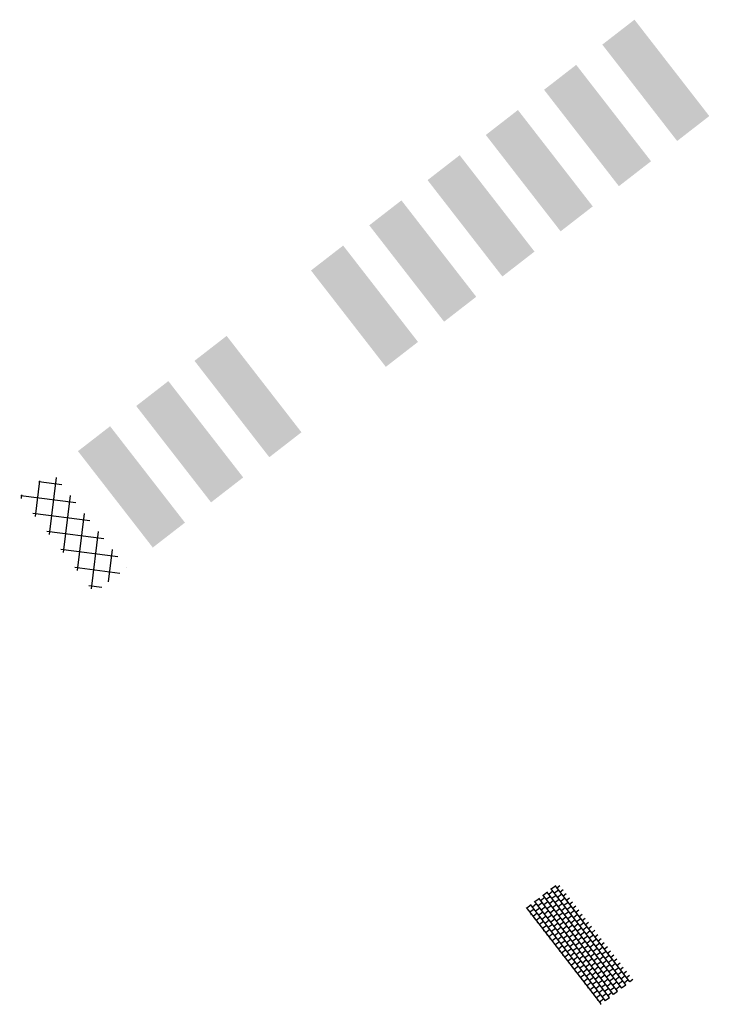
# Model space of a CAD drawing. Header units: metres. Extents: x 197051 to 198393, y 354620 to 355604.
# Tile 13 of 13: x 198365 to 198393, y 354620 to 354659. Entities that reach past the tile are written whole.
import ezdxf

# ---------------------------------------------------------------- set-up
doc = ezdxf.new("R2010")
doc.units = ezdxf.units.M
for name, color, linetype in [('Arcering fietspad', 12, 'Continuous'), ('Arcering geleiders printbeton', 252, 'Continuous'), ('Arcering groen', 103, 'Continuous'), ('Arcering trottoirtegels', 253, 'Continuous')]:
    doc.layers.add(name, color=color, linetype=linetype)
for name, color, linetype, lineweight, true_color in [('Arcering goot', 7, 'Continuous', 20, 0xb97150), ('Arcering rijbaan', 7, 'Continuous', 20, 0x45291c), ('Arcering voetpad', 7, 'Continuous', 20, 0x71432d)]:
    doc.layers.add(name, color=color, linetype=linetype, lineweight=lineweight, true_color=true_color)
for name, color, linetype, true_color in [('Arcering inrit', 7, 'Continuous', 0xc33c3c), ('Arcering uitstapstrook', 7, 'Continuous', 0x851e1e), ('Arcering verhoging', 7, 'Continuous', 0xff622e)]:
    doc.layers.add(name, color=color, linetype=linetype, true_color=true_color)
doc.layers.add('Arcering rijbaan asfalt', color=251, linetype='Continuous', lineweight=20)

msp = doc.modelspace()

# ---------------------------------------------------------------- hatches: boundary and pattern name
at = {"layer": 'Arcering fietspad'}
h = msp.add_hatch(color=256, dxfattribs=at)
h.dxf.hatch_style = 1
h.paths.add_polyline_path([(198381.16, 354645.938), (198378.217, 354649.73), (198376.953, 354648.749), (198379.895, 354644.957)])
at = {"layer": 'Arcering geleiders printbeton'}
h = msp.add_hatch(dxfattribs=at)
h.set_pattern_fill('ANSI37', color=256, scale=0.2)
h.set_pattern_definition([(352.805835, (197080.366, 355577.84473), (0.07952245, 0.63000094), []), (82.805835, (197080.366, 355577.84473), (-0.63000094, 0.07952245), [])])
h.paths.add_polyline_path([(198369.703, 354637.049), (198366.761, 354640.842), (198365.497, 354639.861), (198368.439, 354636.068)])
at = {"layer": 'Arcering goot'}
h = msp.add_hatch(color=256, dxfattribs=at)
h.dxf.hatch_style = 1
h.paths.add_polyline_path([(198385.742, 354649.493), (198382.8, 354653.285), (198381.536, 354652.305), (198384.478, 354648.512)])
at = {"layer": 'Arcering groen'}
h = msp.add_hatch(color=256, dxfattribs=at)
h.dxf.hatch_style = 1
h.paths.add_polyline_path([(198371.995, 354638.827), (198369.052, 354642.619), (198367.788, 354641.639), (198370.73, 354637.846)])
at = {"layer": 'Arcering inrit'}
h = msp.add_hatch(color=256, dxfattribs=at)
h.dxf.hatch_style = 1
h.paths.add_polyline_path([(198376.577, 354642.382), (198373.635, 354646.175), (198372.371, 354645.194), (198375.313, 354641.401)])
at = {"layer": 'Arcering rijbaan'}
h = msp.add_hatch(color=256, dxfattribs=at)
h.dxf.hatch_style = 1
h.paths.add_polyline_path([(198390.325, 354653.048), (198387.382, 354656.841), (198386.118, 354655.86), (198389.061, 354652.067)])
at = {"layer": 'Arcering rijbaan asfalt'}
h = msp.add_hatch(color=256, dxfattribs=at)
h.dxf.hatch_style = 1
h.paths.add_polyline_path([(198392.616, 354654.826), (198389.674, 354658.618), (198388.409, 354657.638), (198391.352, 354653.845)])
at = {"layer": 'Arcering trottoirtegels'}
h = msp.add_hatch(dxfattribs=at)
h.set_pattern_fill('AR-B88', color=256, scale=0.001)
h.set_pattern_definition([(307.805834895, (598798.08972, 417790.02964), (0.16054681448, 0.12455906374), []), (37.805834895, (598798.08972, 417790.02964), (0.098267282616, 0.20483247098), [0.2032, -0.2032])])
h.paths.add_polyline_path([(198389.611, 354620.852), (198386.668, 354624.645), (198385.404, 354623.664), (198388.346, 354619.871)])
at = {"layer": 'Arcering uitstapstrook'}
h = msp.add_hatch(color=256, dxfattribs=at)
h.dxf.hatch_style = 1
h.paths.add_polyline_path([(198374.286, 354640.605), (198371.343, 354644.397), (198370.079, 354643.416), (198373.022, 354639.624)])
at = {"layer": 'Arcering verhoging'}
h = msp.add_hatch(color=256, dxfattribs=at)
h.dxf.hatch_style = 1
h.paths.add_polyline_path([(198388.033, 354651.271), (198385.091, 354655.063), (198383.827, 354654.082), (198386.769, 354650.29)])
at = {"layer": 'Arcering voetpad'}
h = msp.add_hatch(color=256, dxfattribs=at)
h.dxf.hatch_style = 1
h.paths.add_polyline_path([(198383.451, 354647.715), (198380.509, 354651.508), (198379.244, 354650.527), (198382.187, 354646.734)])

doc.saveas('drawing.dxf')
